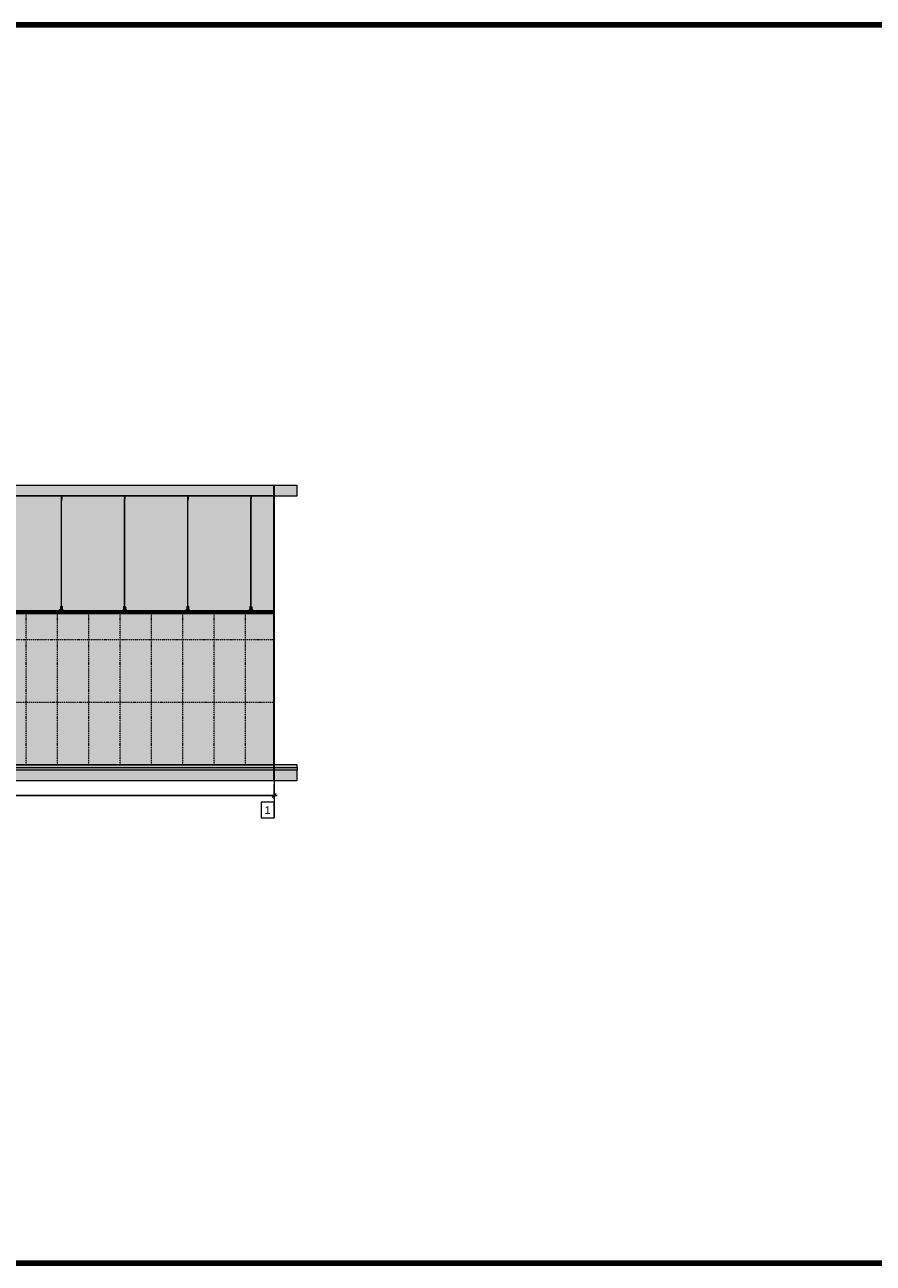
# Model space of a CAD drawing. Header units: millimetres. Extents: x -57162 to 485422, y -209335 to -9481.
# Tile 223 of 256: x 190603 to 206857, y -209335 to -185610. Entities that reach past the tile are written whole.
import ezdxf

# ---------------------------------------------------------------- set-up
doc = ezdxf.new("R2010")
doc.units = ezdxf.units.MM
doc.linetypes.add('DASHDOT', pattern=[25.4, 12.7, -6.35, 0, -6.35])
doc.layers.get('Defpoints').update_dxf_attribs({"color": 31})
for name, color, linetype, lineweight in [('3_RC_Ceiling', 253, 'Continuous', 5), ('A-DETL-GENF', 7, 'Continuous', 5), ('meb', 26, 'Continuous', 15)]:
    doc.layers.add(name, color=color, linetype=linetype, lineweight=lineweight)
doc.layers.add('dim_razv', color=7, linetype='DASHDOT', lineweight=9, true_color=0x183018)
doc.styles.add('fl_iso paper', font='isocpeur.ttf', dxfattribs={"width": 0.8, "oblique": 10})
doc.styles.get("Standard").update_dxf_attribs({"font": 'arial.ttf'})
doc.dimstyles.new('In tre 1_50', dxfattribs={"dimtxt": 150, "dimasz": 80, "dimexe": 60, "dimexo": 10, "dimgap": 20, "dimtad": 1, "dimdec": 0, "dimrnd": 5, "dimzin": 0, "dimdsep": 46, "dimtxsty": 'fl_iso paper', "dimblk": 'OBLIQUE', "dimcen": 0, "dimdle": 60, "dimadec": 0, "dimazin": 0, "dimtfac": 1, "dimtdec": 0, "dimtofl": 0, "dimtmove": 1, "dimatfit": 1, "dimfxl": 40, "dimtolj": 1, "dimtzin": 0, "dimarcsym": 1})

# ---------------------------------------------------------------- blocks, each defined once
blk = doc.blocks.new('_Oblique')
at = {"color": 0, "linetype": 'ByBlock', "lineweight": -2}
blk.add_line((-0.5, -0.5), (0.5, 0.5), dxfattribs=at)
blk = doc.blocks.new('*D984')
at = {"layer": 'Defpoints', "color": 0, "linetype": 'ByBlock', "transparency": 16777216}
for p in [(175630, -200162), (195380, -200152), (195380, -200376)]:
    blk.add_point(p, dxfattribs=at)
at = {"layer": 'dim_razv', "color": 0, "linetype": 'ByBlock', "lineweight": -2, "transparency": 16777216}
for p, q in [((175630, -200172), (175630, -200436)), ((195380, -200162), (195380, -200436)), ((175570, -200376), (195440, -200376))]:
    blk.add_line(p, q, dxfattribs=at)
at = {"layer": 'dim_razv', "color": 0, "linetype": 'ByBlock', "lineweight": -2, "transparency": 16777216, "xscale": 80, "yscale": 80, "zscale": 80, "rotation": 180}
blk.add_blockref('_Oblique', (175630, -200376), dxfattribs=at)
at = {"layer": 'dim_razv', "color": 0, "linetype": 'ByBlock', "lineweight": -2, "transparency": 16777216, "xscale": 80, "yscale": 80, "zscale": 80}
blk.add_blockref('_Oblique', (195380, -200376), dxfattribs=at)
at = {"layer": 'dim_razv', "color": 0, "linetype": 'ByBlock', "transparency": 16777216, "insert": (185505, -200281), "char_height": 150, "attachment_point": 5, "style": 'fl_iso paper'}
blk.add_mtext('\\A1;19750', dxfattribs=at)
blk = doc.blocks.new('*U985')
at = {"layer": '3_RC_Ceiling', "ltscale": 20}
for p, q in [((490272, -63463), (490278, -63463)), ((490272, -63491), (490278, -63491)), ((490275, -63410), (490275, -63470)), ((490285, -63448), (490275, -63448)), ((490285, -63470), (490275, -63470)), ((490278, -63449), (490278, -63470)), ((490278, -63498), (490278, -63457)), ((490278, -65492), (490278, -63504)), ((490280, -63405), (490280, -63424)), ((490282, -63449), (490282, -63470)), ((490282, -63498), (490282, -63457)), ((490282, -63463), (490287, -63463)), ((490282, -63491), (490287, -63491)), ((490282, -65492), (490282, -63504)), ((490285, -63410), (490285, -63470)), ((490272, -65524), (490278, -65524)), ((490272, -65553), (490278, -65553)), ((490286, -65569), (490274, -65569)), ((490274, -65587), (490274, -65598)), ((490274, -65598), (490274, -65604)), ((490276, -65575), (490276, -65571)), ((490278, -65571), (490277, -65571)), ((490277, -65575), (490277, -65571)), ((490278, -65575), (490277, -65575)), ((490278, -65575), (490277, -65575)), ((490278, -65511), (490278, -65483)), ((490278, -65559), (490278, -65519)), ((490278, -65583), (490278, -65566)), ((490282, -65511), (490282, -65483)), ((490282, -65559), (490282, -65519)), ((490282, -65524), (490287, -65524)), ((490282, -65553), (490287, -65553)), ((490282, -65583), (490282, -65566)), ((490283, -65571), (490282, -65571)), ((490282, -65575), (490282, -65571)), ((490283, -65575), (490282, -65575)), ((490282, -65575), (490282, -65575)), ((490283, -65575), (490283, -65571)), ((490286, -65587), (490286, -65598)), ((490286, -65598), (490286, -65604))]:
    blk.add_line(p, q, dxfattribs=at)
at = {"layer": '3_RC_Ceiling', "ltscale": 20, "elevation": -5}
blk.add_lwpolyline([(490272, -63452), (490272, -63503, 0.311691), (490287, -63503), (490287, -63452, 0.333333)], format="xyb", close=True, dxfattribs=at)
at = {"layer": '3_RC_Ceiling', "ltscale": 20}
for points in [[(490282, -63458, 0.15158), (490282, -63457, 0.106977), (490281, -63457, 0.07462), (490281, -63456, 0.061287), (490280, -63456, 0.061287), (490279, -63456, 0.07462), (490278, -63457, 0.106977), (490278, -63457, 0.15158), (490278, -63458, 0.156429), (490278, -63458, 0.106977)], [(490282, -63497, -0.15158), (490282, -63498, -0.106977), (490281, -63498, -0.07462), (490281, -63498, -0.061287), (490280, -63499, -0.061287), (490279, -63498, -0.07462), (490278, -63498, -0.106977), (490278, -63498, -0.15158), (490278, -63497, -0.156429), (490278, -63497, -0.106977)], [(490282, -63458, -0.164855), (490282, -63458, -0.106977)], [(490282, -63497, -0.164855), (490282, -63497, -0.15158)], [(490287, -65525, -0.160742), (490294, -65538), (490294, -65568, 0.196304), (490301, -65586, -0.186577), (490302, -65588, 0.403263), (490303, -65589), (490303, -65589, 0.315299), (490305, -65588), (490305, -65588, -0.253979), (490306, -65587, -0.113914), (490307, -65587, -0.349227), (490308, -65588), (490308, -65590, -0.065543), (490308, -65592), (490306, -65597, -0.339454), (490296, -65604), (490263, -65604, -0.339454), (490254, -65597), (490252, -65592, -0.065543), (490252, -65590), (490252, -65588, -0.349227), (490253, -65587, -0.113914), (490254, -65587, -0.253979), (490255, -65588), (490255, -65588, 0.315299), (490256, -65589), (490256, -65589, 0.403263), (490258, -65588, -0.186577), (490259, -65586, 0.196304), (490266, -65568), (490266, -65538, -0.160742), (490272, -65525)], [(490286, -65589), (490286, -65589, 0.414214), (490287, -65588), (490287, -65587, 0.414214), (490286, -65587), (490273, -65587, 0.414214), (490273, -65587), (490273, -65588, 0.414214), (490273, -65589), (490274, -65589)], [(490286, -65596), (490286, -65596, -0.414214), (490287, -65596), (490287, -65597, -0.414214), (490286, -65598), (490273, -65598, -0.414214), (490273, -65597), (490273, -65596, -0.414214), (490273, -65596), (490274, -65596)], [(490286, -65604), (490286, -65605, -0.414214), (490283, -65608), (490277, -65608, -0.414214), (490274, -65605), (490274, -65604)], [(490282, -65519, 0.15158), (490282, -65519, 0.106977), (490281, -65518, 0.07462), (490281, -65518, 0.061287), (490280, -65518, 0.061287), (490279, -65518, 0.07462), (490278, -65518, 0.106977), (490278, -65519, 0.15158), (490278, -65519, 0.156429), (490278, -65520, 0.106977)], [(490282, -65559, -0.15158), (490282, -65559, -0.106977), (490281, -65560, -0.07462), (490281, -65560, -0.061287), (490280, -65560, -0.061287), (490279, -65560, -0.07462), (490278, -65560, -0.106977), (490278, -65559, -0.15158), (490278, -65559, -0.156429), (490278, -65558, -0.106977)], [(490282, -65519, -0.164855), (490282, -65520, -0.106977)], [(490282, -65558, -0.164855), (490282, -65559, -0.15158)]]:
    blk.add_lwpolyline(points, format="xyb", dxfattribs=at)
at = {"layer": '3_RC_Ceiling', "ltscale": 20, "const_width": 2.22}
blk.add_lwpolyline([(490308, -65585, -1), (490312, -65585), (490312, -65586, -0.267949), (490311, -65587, 0.57735), (490311, -65590, -0.267949), (490312, -65591), (490312, -65594, -0.267949), (490311, -65595, 0.57735), (490311, -65597, -0.267949), (490312, -65599), (490312, -65601, -0.267949), (490311, -65602, 0.57735), (490311, -65605, -0.267949), (490312, -65606), (490312, -65609, -0.414214), (490311, -65610), (490304, -65610, -0.247529), (490303, -65610, 0.247529), (490302, -65609), (490298, -65609, 0.247529), (490297, -65610, -0.247529), (490296, -65610), (490282, -65610, -0.267949), (490281, -65610, 0.57735), (490279, -65610, -0.267949), (490277, -65610), (490264, -65610, -0.247529), (490263, -65610, 0.247529), (490261, -65609), (490258, -65609, 0.247529), (490256, -65610, -0.247529), (490255, -65610), (490249, -65610, -0.414214), (490248, -65609), (490248, -65606, -0.267949), (490248, -65605, 0.57735), (490248, -65602, -0.267949), (490248, -65601), (490248, -65599, -0.267949), (490248, -65597, 0.57735), (490248, -65595, -0.267949), (490248, -65594), (490248, -65591, -0.267949), (490248, -65590, 0.57735), (490248, -65587, -0.267949), (490248, -65586), (490248, -65585, -1), (490252, -65585, -1)], format="xyb", dxfattribs=at)
at = {"layer": '3_RC_Ceiling', "ltscale": 20}
blk.add_lwpolyline([(490272, -65513), (490272, -65564, 0.311691), (490287, -65564), (490287, -65513, 0.333333)], format="xyb", close=True, dxfattribs=at)
at = {"layer": '3_RC_Ceiling', "ltscale": 20, "flags": 128}
blk.add_lwpolyline([(490286, -65587, -0.414214), (490286, -65586), (490287, -65586), (490287, -65573), (490286, -65573, -0.414214), (490286, -65573), (490286, -65568), (490274, -65568), (490274, -65573, -0.414214), (490274, -65573), (490273, -65573), (490273, -65586), (490274, -65586, -0.414214), (490274, -65587)], format="xyb", dxfattribs=at)
at = {"layer": '3_RC_Ceiling', "ltscale": 20}
for centre in [(490280, -63466), (490280, -63486), (490280, -65528), (490280, -65548)]:
    blk.add_circle(centre, 1.6, dxfattribs=at)
for centre, radius, start, end in [((490280, -63476), 2.8, 131.8117, 228.1912), ((490280, -63476), 2.8, 131.8117, 228.1912), ((490280, -63476), 2.8, 48.191, 131.8117), ((490280, -63476), 2.8, 228.1912, 311.8118), ((490280, -63476), 2.8, 311.8118, 48.191), ((490277, -65571), 0.5, 90.0014, 180.0014), ((490277, -65575), 0.5, 180.0014, 270.0014), ((490280, -65538), 2.8, 131.8117, 228.1912), ((490280, -65538), 2.8, 131.8117, 228.1912), ((490280, -65538), 2.8, 48.191, 131.8117), ((490280, -65538), 2.8, 228.1912, 311.8118), ((490279, -65582), 1.44, 219.6407, 243.4364), ((490280, -65581), 2.48, 243.4364, 258.3005), ((490278, -65583), 0.531, 180.0014, 219.6407), ((490280, -65580), 3.99, 258.3005, 270.0014), ((490280, -65580), 3.99, 270.0014, 281.7023), ((490280, -65581), 2.48, 281.7023, 296.5665), ((490281, -65582), 1.44, 296.5665, 320.3621), ((490280, -65538), 2.8, 311.8118, 48.191), ((490281, -65583), 0.531, 320.3621, 0.0014), ((490283, -65571), 0.5, 0.0014, 90.0014), ((490283, -65575), 0.5, 270.0014, 0.0014)]:
    blk.add_arc(centre, radius, start, end, dxfattribs=at)
blk = doc.blocks.new('*U1034')
at = {"layer": '3_RC_Ceiling'}
blk.add_blockref('*U985', (-490280, 64508, 3), dxfattribs=at)
blk = doc.blocks.new('*U1035')
at = {"color": 0, "linetype": 'ByBlock', "lineweight": -2, "transparency": 16777216}
for p in [(49610, 0), (50820, 0), (52030, 0), (53240, 0)]:
    blk.add_blockref('*U1034', p, dxfattribs=at)

msp = doc.modelspace()

# ---------------------------------------------------------------- hatches: boundary and pattern name
at = {"layer": 'A-DETL-GENF'}
h = msp.add_hatch(dxfattribs=at)
h.set_pattern_fill('ANSI35', color=256, scale=20, style=0)
h.set_pattern_definition([(45, (20622.32, -202177.55), (-89.80256, 89.80256), []), (45, (20712.12, -202177.55), (-89.80256, 89.80256), [158.75, -31.75, 0, -31.75])])
h.paths.add_polyline_path([(140696.5, -194636.3), (195819.3, -194636.3), (195819.3, -194436.3), (140696.5, -194436.3)])
h = msp.add_hatch(dxfattribs=at)
h.set_pattern_fill('AR-CONC', color=256, style=0)
h.set_pattern_definition([(50, (20622.32, -207627.55), (182.18467, -15.93909), [19.05, -209.55]), (355, (20622.32, -207627.55), (-35.24342, 191.05685), [15.24, -167.64058]), (100.45144, (20637.5, -207628.88), (146.94125, 175.11775), [16.19, -178.09024]), (46.1842, (20622.32, -207576.75), (271.07904, -42.04233), [28.575, -314.325]), (96.63556, (20644.9, -207580.25), (237.40413, 247.42612), [24.28502, -267.1356]), (351.18415, (20622.32, -207576.75), (237.40413, 247.42612), [22.85997, -251.45973]), (21, (20647.72, -207589.45), (151.61439, -102.2652), [19.05, -209.55]), (326, (20647.72, -207589.45), (61.80203, 184.18797), [15.24, -167.64]), (71.45144, (20660.35, -207597.97), (213.41642, 81.92277), [16.19, -178.08994]), (37.5, (20622.32, -207627.55), (3.088603, 84.55504), [0, -165.608, 0, -170.18, 0, -168.275]), (7.5, (20622.32, -207627.55), (66.819663, 100.180575), [0, -97.028, 0, -161.798, 0, -64.135]), (327.5, (20565.677, -207627.55), (135.590595, -5.728744), [0, -63.5, 0, -198.12, 0, -262.89]), (317.5, (20540.28, -207627.55), (148.12918, 25.42649), [0, -82.55, 0, -131.572, 0, -186.69])])
h.paths.add_polyline_path([(140696.5, -199836.3), (195819.3, -199836.3), (195819.3, -199786.3), (140696.5, -199786.3)])
h = msp.add_hatch(dxfattribs=at)
h.set_pattern_fill('ANSI35', color=256, scale=10, style=0)
h.set_pattern_definition([(45, (20622.32, -207627.55), (-44.90128, 44.90128), []), (45, (20667.22, -207627.55), (-44.90128, 44.90128), [79.375, -15.875, 0, -15.875])])
h.paths.add_polyline_path([(195819.3, -199886.3), (140696.5, -199886.3), (140696.5, -199836.3), (195819.3, -199836.3)])
h = msp.add_hatch(dxfattribs=at)
h.set_pattern_fill('ANSI35', color=256, scale=20, style=0)
h.set_pattern_definition([(45, (20622.32, -207627.55), (-89.80256, 89.80256), []), (45, (20712.12, -207627.55), (-89.80256, 89.80256), [158.75, -31.75, 0, -31.75])])
h.paths.add_polyline_path([(140696.5, -200086.3), (195819.3, -200086.3), (195819.3, -199886.3), (140696.5, -199886.3)])
at = {"layer": 'dim_razv', "linetype": 'ByBlock', "true_color": 0xd9d9d9, "transparency": 33554687}
h = msp.add_hatch(color=254, dxfattribs=at)
h.dxf.hatch_style = 1
h.paths.add_polyline_path([(178170.4, -196086.3), (177870.4, -196086.3), (177870.4, -195926.3), (178170.4, -195926.3)], flags=16)
h.paths.add_polyline_path([(174030.4, -196136.3), (175630.4, -196136.3), (175630.4, -195386.3), (174030.4, -195386.3)], flags=16)
h.paths.add_polyline_path([(172280.4, -195736.3), (172040.4, -195736.3), (172040.4, -195386.3), (172280.4, -195386.3)], flags=16)
h.paths.add_polyline_path([(166380.4, -196336.3), (167430.4, -196336.3), (167430.4, -195386.3), (166380.4, -195386.3)], flags=16)
h.paths.add_polyline_path([(162730.4, -195886.3), (162230.4, -195886.3), (162230.4, -195386.3), (162730.4, -195386.3)], flags=16)
h.paths.add_polyline_path([(161880.4, -196186.3), (160580.4, -196186.3), (160580.4, -195386.3), (161880.4, -195386.3)], flags=16)
h.paths.add_polyline_path([(162280.4, -196836.3), (160580.4, -196836.3), (160580.4, -196436.3), (162280.4, -196436.3)])
h.paths.add_polyline_path([(158380.4, -196886.3), (159480.4, -196886.3), (159480.4, -196136.3), (158380.4, -196136.3)])
h.paths.add_polyline_path([(142885.4, -196836.3), (154730.4, -196836.3), (155980.4, -196836.3), (195380.4, -196836.3), (195380.4, -194636.3), (141380.4, -194636.3), (141380.4, -196836.3), (141555.4, -196836.3)])
at = {"layer": 'dim_razv', "true_color": 0xffffff, "transparency": 33554687}
h = msp.add_hatch(dxfattribs=at)
h.set_pattern_fill('AR-SAND', scale=3, angle=315)
h.paths.add_polyline_path([(141380.4, -196886.3), (195380.4, -196886.3), (195380.4, -199786.3), (141380.4, -199786.3)])
h.paths.add_polyline_path([(178230.4, -197506.3), (179640.4, -197506.3), (179640.4, -199786.3), (178230.4, -199786.3)], flags=16)
h.paths.add_polyline_path([(171630.4, -197506.3), (172680.4, -197506.3), (172680.4, -199786.3), (171630.4, -199786.3)], flags=16)
h.paths.add_polyline_path([(174030.4, -199786.3), (174030.4, -197486.3), (175630.4, -197486.3), (175630.4, -199786.3)], flags=17)
h.paths.add_polyline_path([(160750.4, -197506.3), (162710.4, -197506.3), (162710.4, -199786.3), (160750.4, -199786.3)], flags=16)
h.paths.add_polyline_path([(151700.4, -197506.3), (153110.4, -197506.3), (153110.4, -199786.3), (151700.4, -199786.3)], flags=16)
h.paths.add_polyline_path([(150160.4, -197506.3), (148750.4, -197506.3), (148750.4, -199786.3), (150160.4, -199786.3)], flags=16)

# ---------------------------------------------------------------- linework, layer by layer
at = {"lineweight": 13}
for points in [[(140696.5, -194636.3), (195819.3, -194636.3), (195819.3, -194436.3), (140696.5, -194436.3)], [(140696.5, -199836.3), (195819.3, -199836.3), (195819.3, -199786.3), (140696.5, -199786.3)], [(195819.3, -199886.3), (140696.5, -199886.3), (140696.5, -199836.3), (195819.3, -199836.3)], [(140696.5, -200086.3), (195819.3, -200086.3), (195819.3, -199886.3), (140696.5, -199886.3)]]:
    msp.add_lwpolyline(points, close=True, dxfattribs=at)
at = {"lineweight": 30}
msp.add_lwpolyline([(195380.4, -200086.3), (195380.4, -194436.3)], dxfattribs=at)
msp.add_lwpolyline([(141380.4, -194636.3), (195380.4, -194636.3), (195380.4, -196836.3), (141380.4, -196836.3)], close=True)
at = {"linetype": 'ByBlock'}
for points in [[(141380.4, -196836.3), (195380.4, -196836.3), (195380.4, -196871.3), (141380.4, -196871.3)], [(195380.4, -196886.3), (141380.4, -196886.3), (141380.4, -196871.3), (195380.4, -196871.3)], [(141380.4, -196886.3), (195380.4, -196886.3), (195380.4, -199786.3), (141380.4, -199786.3)]]:
    msp.add_lwpolyline(points, close=True, dxfattribs=at)
at = {"layer": 'Defpoints', "color": 1, "lineweight": 100}
msp.add_lwpolyline([(136924.2, -185610.3), (320428.3, -185610.3), (320428.3, -209334.7), (136924.2, -209334.7)], close=True, dxfattribs=at)
at = {"layer": 'dim_razv', "color": 253, "ltscale": 0.3, "transparency": 33554687}
for points in [[(190630.4, -199786.3), (190630.4, -196886.3)], [(191230.4, -199786.3), (191230.4, -196886.3)], [(191830.4, -199786.3), (191830.4, -196886.3)], [(192430.4, -199786.3), (192430.4, -196886.3)], [(193030.4, -199786.3), (193030.4, -196886.3)], [(193630.4, -199786.3), (193630.4, -196886.3)], [(194230.4, -199786.3), (194230.4, -196886.3)], [(194830.4, -199786.3), (194830.4, -196886.3)], [(141380.4, -197386.3), (195380.4, -197386.3)], [(179640.4, -198586.3), (195380.4, -198586.3)]]:
    msp.add_lwpolyline(points, dxfattribs=at)
at = {"layer": 'meb', "color": 10}
msp.add_lwpolyline([(195380.4, -199500), (195380.4, -200804.2)], dxfattribs=at)
msp.add_lwpolyline([(195130.4, -200804.2), (195380.4, -200804.2), (195380.4, -200504.2), (195130.4, -200504.2)], close=True, dxfattribs=at)

# ---------------------------------------------------------------- block references
at = {"linetype": 'ByBlock'}
msp.add_blockref('*U1035', (141696, -195733.9, -2.5), dxfattribs=at)

# ---------------------------------------------------------------- texts
at = {"layer": 'meb', "color": 10, "insert": (195255.4, -200654.2), "char_height": 150, "attachment_point": 5}
msp.add_mtext_dynamic_manual_height_columns('1', width=165.776, gutter_width=12.5, heights=[0], dxfattribs=at)

# ---------------------------------------------------------------- dimensions: what is measured, and where the dimension line sits
at = {"layer": 'dim_razv', "linetype": 'ByBlock'}
dim = msp.add_linear_dim(base=(195380.4, -200375.5), p1=(175630.4, -200162.1), p2=(195380.4, -200152.1), dimstyle='In tre 1_50', dxfattribs=at)
dim.commit()
dim.dimension.update_dxf_attribs({"geometry": '*D984', "text_midpoint": (185505.4, -200280.5)})

doc.saveas('drawing.dxf')
